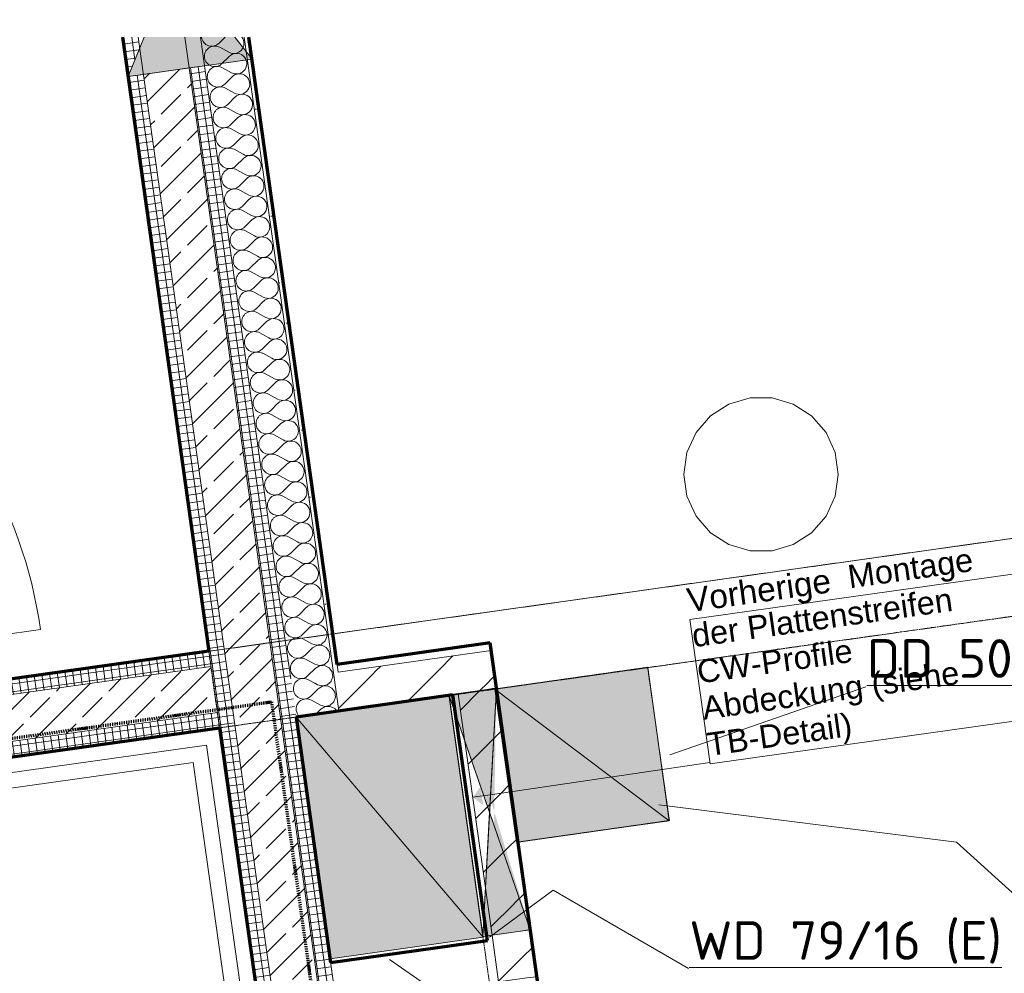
# Model space of a CAD drawing. Header units: millimetres. Extents: x 1523 to 73943, y -91729 to 10268.
# Tile 36 of 39: x 53635 to 56822, y -50256 to -47170. Entities that reach past the tile are written whole.
import ezdxf

# ---------------------------------------------------------------- set-up
doc = ezdxf.new("R2010")
doc.units = ezdxf.units.MM
for name, pattern in [('_Projekt 07 -  _  -  _  -  _  -', [7.5, 3.5, -2, 0, -2]), ('CAx_nichtHalbton', [20001.0584, 10000, -0.5292, 10000, -0.5292]), ('IMPORT-STRICHPUNKT _7_', [20, 10, -5, 0, -5]), ('IMPORT-VERDECKT _8_', [7.5, 5, -2.5]), ('Verdeckt 2x', [3.572, 2.3813, -1.1907])]:
    doc.linetypes.add(name, pattern=pattern)
for name, color, linetype, lineweight, true_color in [('00 A--Anmerkungen Ablauf', 7, 'Continuous', 13, 0x656565), ('10 A--Wand innen _ Ausbau', 7, 'Continuous', 13, 0x656565), ('10 A--Wand innen _tragend_', 7, 'Continuous', 13, 0x656565), ('30 A--Träger _ Dachkonstruktion', 7, 'IMPORT-VERDECKT _8_', 13, 0x656565), ('40 A--Treppe', 7, 'Continuous', 13, 0x656565), ('90 A--Achsraster _1_50_', 7, 'IMPORT-STRICHPUNKT _7_', 13, 0x656565), ('97 A--Etiketten _ Deckensprung', 7, 'Continuous', 13, 0x656565), ('AD', 1, 'Continuous', 13, 0xff0000), ('Neubau_10 A--Wand innen _ Ausbau', 7, 'Continuous', 13, 0x656565), ('Neubau_10 A--Wand innen _tragend_', 7, 'Continuous', 13, 0x656565), ('Neubau_20 A--Gründungsbelag', 7, 'Continuous', 13, 0x656565), ('Neubau_40 A--Umwehrung', 7, 'Continuous', 13, 0x656565), ('Xref_706_5_--_ÜP_-1_000_16_Übersichtsplan UG_IFC 2025_01_13_dwg', 7, 'Continuous', 13, 0x767676), ('XX', 7, 'Continuous', 18, 0x804040)]:
    doc.layers.add(name, color=color, linetype=linetype, lineweight=lineweight, true_color=true_color)
for name, color, linetype, lineweight in [('AD_Detail', 7, 'Continuous', 13), ('GB_HLS-OBJ', 7, 'Continuous', 18), ('M-EQPM-___-IDEN', 7, 'Continuous', 9), ('Text', 7, 'Continuous', 9)]:
    doc.layers.add(name, color=color, linetype=linetype, lineweight=lineweight)
doc.styles.add('Arial', font='arial.ttf', dxfattribs={"height": 75})
doc.styles.add('Arial_B', font='txt', dxfattribs={"height": 77.380952})
doc.styles.add('ISOCPEUR', font='isocpeur.ttf', dxfattribs={"height": 125})
pattern_1 = [(274.336, (0, 0), (24.928446, 1.890132), []), (4.336, (0, 0), (-1.890132, 24.928446), [])]
pattern_2 = [(131.336, (0, 0), (90.10192, 79.25683), []), (131.336, (-45.05, -39.63), (90.10192, 79.25683), [90, -30])]
pattern_3 = [(184.336, (0, 0), (-1.890132, 24.928446), []), (274.336, (0, 0), (24.928446, 1.890132), [])]

# ---------------------------------------------------------------- blocks, each defined once
blk = doc.blocks.new('SuD_WD_RB Allgemein - SuD_WD_RB Allgemein-38472467-SuD_-1UG gesamt Plot  - Blatt 9')
at = {"layer": 'AD', "lineweight": 18}
blk.add_hatch(color=256, dxfattribs=at).paths.add_polyline_path([(-405, -350), (0, -350), (-45.3, -271.7), (-336, -230.8)])
at = {"layer": 'AD', "color": 7}
for p, q in [((-405, -350), (-405, -221.1)), ((-405, -350), (-336, -230.8)), ((-45.3, -271.7), (0, -350)), ((0, -278), (0, -350)), ((0, -350), (-405, -350))]:
    blk.add_line(p, q, dxfattribs=at)
at = {"layer": 'AD_Detail'}
for p, q in [((-336, -230.8), (-405, -350)), ((0, -350), (-45.3, -271.7)), ((-405, -350), (0, -350))]:
    blk.add_line(p, q, dxfattribs=at)
blk = doc.blocks.new('SuD_WD_TB Allgemein - SuD_WD_TB Allgemein-40281150-SuD_-1UG gesamt Plot  - Blatt 9')
at = {"layer": 'AD', "lineweight": 18, "true_color": 0x008040}
blk.add_hatch(color=116, dxfattribs=at).paths.add_polyline_path([(-155, -395), (0, -395), (-77.5, 0), (-153.7, -388.4)])
at = {"layer": 'AD_Detail', "lineweight": 18, "true_color": 0x008040}
blk.add_hatch(color=116, dxfattribs=at).paths.add_polyline_path([(-77.5, 0), (-4.9, 370.2), (-4.9, 392.4), (-0.5, 392.4), (0, 395), (-155, 395), (-90.1, 64.2)])
at = {"layer": 'AD', "color": 7}
for p, q in [((-155, -395), (0, 395)), ((-155, 395), (0, -395)), ((-155, -395), (-155, 395)), ((-155, 395), (0, 395)), ((0, 395), (0, -395)), ((0, -395), (-155, -395))]:
    blk.add_line(p, q, dxfattribs=at)
at = {"layer": 'AD_Detail'}
for p, q in [((0, 395), (-155, 395)), ((-155, 395), (-77.5, 0)), ((-77.5, 0), (0, 395)), ((-77.5, 0), (-155, -395)), ((0, -395), (-77.5, 0)), ((-155, -395), (0, -395))]:
    blk.add_line(p, q, dxfattribs=at)
blk = doc.blocks.new('SuD_DD_RB Allgemein - SuD_DD_RB Allgemein-40248358-SuD_-1UG gesamt Plot  - Blatt 9')
at = {"layer": 'AD', "lineweight": 18}
blk.add_hatch(color=256, dxfattribs=at).paths.add_polyline_path([(395, -250), (395, 250), (-395, 250), (-395, -250), (4.5, -250)])
at = {"layer": 'AD', "color": 7}
for p, q in [((-395, -250), (395, 250)), ((-395, -250), (-395, 250)), ((-395, 250), (395, 250)), ((395, 250), (395, -250)), ((395, -250), (-395, -250))]:
    blk.add_line(p, q, dxfattribs=at)
at = {"layer": 'AD_Detail'}
for p, q in [((395, 250), (-395, 250)), ((-395, 250), (-395, -250)), ((395, -250), (395, 250)), ((-395, -250), (395, -250))]:
    blk.add_line(p, q, dxfattribs=at)
blk = doc.blocks.new('SuD_DD_RB Allgemein - SuD_DD_RB Allgemein-40281395-SuD_-1UG gesamt Plot  - Blatt 9')
at = {"layer": 'AD', "lineweight": 18}
blk.add_hatch(color=256, dxfattribs=at).paths.add_polyline_path([(250.2, -249.7), (250.2, 249.7), (-250.2, 249.7), (-250.2, -249.7), (240.7, -249.7)])
at = {"layer": 'AD', "color": 7}
for p, q in [((-250.2, -249.7), (250.2, 249.7)), ((-250.2, -249.7), (-250.2, 249.7)), ((-250.2, 249.7), (250.2, 249.7)), ((250.2, 249.7), (250.2, -249.7)), ((250.2, -249.7), (-250.2, -249.7))]:
    blk.add_line(p, q, dxfattribs=at)
at = {"layer": 'AD_Detail'}
for p, q in [((250.2, 249.7), (-250.2, 249.7)), ((-250.2, 249.7), (-250.2, -249.7)), ((250.2, -249.7), (250.2, 249.7)), ((-250.2, -249.7), (250.2, -249.7))]:
    blk.add_line(p, q, dxfattribs=at)
blk = doc.blocks.new('Xref_706_5_--_ÜP_-1_000_11_Übersichtsplan UG_IFC 2024_09_30_dwg_Tür Ol 1-Fl 27_8-41959730-SuD_-1UG gesamt Plot  - Blatt 9')
at = {"layer": 'Neubau_10 A--Wand innen _ Ausbau', "color": 9, "true_color": 0xcbcbcb}
blk.add_line((735, 10), (735, 1480), dxfattribs=at)
at = {"layer": 'Neubau_10 A--Wand innen _ Ausbau', "color": 9, "true_color": 0xcbcbcb, "flags": 128}
for points in [[(-755, -160), (-735, -160), (-735, 10), (-755, 10)], [(-755, -150), (-755, -137.5), (-755, -125), (-755, -25), (-755, -12.5), (-755, 0), (-755, -12.5), (-755, -25), (-755, -125), (-755, -137.5)], [(755, -160), (735, -160), (735, 10), (755, 10)], [(755, -150), (755, -137.5), (755, -125), (755, -25), (755, -12.5), (755, 0), (755, -12.5), (755, -25), (755, -125), (755, -137.5)]]:
    blk.add_lwpolyline(points, close=True, dxfattribs=at)
at = {"layer": 'Neubau_10 A--Wand innen _ Ausbau', "color": 9, "true_color": 0xcbcbcb}
blk.add_arc((735, 10), 1470, 90, 180, dxfattribs=at)
blk = doc.blocks.new('Xref_706_5_--_ÜP_-1_000_11_Übersichtsplan UG_IFC 2024_09_30_dwg__X173-41959743-SuD_-1UG gesamt Plot  - Blatt 9')
at = {"layer": 'Neubau_10 A--Wand innen _ Ausbau', "color": 9, "true_color": 0xcbcbcb}
blk.add_line((49536.7, -982), (49512.3, -951.4), dxfattribs=at)
blk = doc.blocks.new('Xref_706_5_--_ÜP_-1_000_11_Übersichtsplan UG_IFC 2024_09_30_dwg__X175-41959745-SuD_-1UG gesamt Plot  - Blatt 9')
at = {"layer": 'Neubau_10 A--Wand innen _ Ausbau', "color": 9, "true_color": 0xcbcbcb}
for p, q in [((49426.8, -1070.9), (49413.8, -1054.7)), ((49433.6, -1305.8), (49420.6, -1289.6))]:
    blk.add_line(p, q, dxfattribs=at)
blk = doc.blocks.new('Xref_706_5_--_ÜP_-1_000_11_Übersichtsplan UG_IFC 2024_09_30_dwg__X177-41959747-SuD_-1UG gesamt Plot  - Blatt 9')
at = {"layer": 'Neubau_10 A--Wand innen _ Ausbau', "color": 9, "true_color": 0xcbcbcb}
for p, q in [((49439.8, -1087.1), (49426.8, -1070.9)), ((49446.6, -1322), (49433.6, -1305.8))]:
    blk.add_line(p, q, dxfattribs=at)
blk = doc.blocks.new('Xref_706_5_--_ÜP_-1_000_11_Übersichtsplan UG_IFC 2024_09_30_dwg__X179-41959749-SuD_-1UG gesamt Plot  - Blatt 9')
at = {"layer": 'Neubau_10 A--Wand innen _ Ausbau', "color": 9, "true_color": 0xcbcbcb}
for p, q in [((49543.6, -1216.9), (49439.8, -1087.1)), ((49541.6, -1440.8), (49446.6, -1322))]:
    blk.add_line(p, q, dxfattribs=at)
blk = doc.blocks.new('Xref_706_5_--_ÜP_-1_000_11_Übersichtsplan UG_IFC 2024_09_30_dwg__X180-41959750-SuD_-1UG gesamt Plot  - Blatt 9')
at = {"layer": 'Neubau_10 A--Wand innen _ Ausbau', "color": 9, "true_color": 0xcbcbcb}
for p, q in [((49679.5, -934.1), (49669.7, -921.8)), ((49856.5, -928.9), (49846.8, -916.7)), ((50033.5, -923.8), (50023.8, -911.5)), ((50210.5, -918.6), (50200.8, -906.4)), ((50388.1, -913.4), (50378.3, -901.2)), ((49502.5, -939.2), (49492.7, -927))]:
    blk.add_line(p, q, dxfattribs=at)
blk = doc.blocks.new('Xref_706_5_--_ÜP_-1_000_11_Übersichtsplan UG_IFC 2024_09_30_dwg__X181-41959751-SuD_-1UG gesamt Plot  - Blatt 9')
at = {"layer": 'Neubau_10 A--Wand innen _ Ausbau', "color": 9, "true_color": 0xcbcbcb}
for p, q in [((50043.3, -936), (50033.5, -923.8)), ((50220.3, -930.8), (50210.5, -918.6)), ((50397.9, -925.7), (50388.1, -913.4)), ((49512.3, -951.4), (49502.5, -939.2)), ((49689.3, -946.3), (49679.5, -934.1)), ((49866.3, -941.1), (49856.5, -928.9))]:
    blk.add_line(p, q, dxfattribs=at)
blk = doc.blocks.new('Xref_706_5_--_ÜP_-1_000_11_Übersichtsplan UG_IFC 2024_09_30_dwg__X182-41959752-SuD_-1UG gesamt Plot  - Blatt 9')
at = {"layer": 'Neubau_10 A--Wand innen _ Ausbau', "color": 9, "true_color": 0xcbcbcb}
for p, q in [((49767.5, -1044), (49689.3, -946.3)), ((49944.5, -1038.9), (49866.3, -941.1)), ((50121.5, -1033.7), (50043.3, -936)), ((50232.3, -945.7), (50220.3, -930.8)), ((50299.1, -1028.6), (50232.9, -945.8)), ((50476.1, -1023.4), (50397.9, -925.7)), ((49590.5, -1049.2), (49536.7, -982))]:
    blk.add_line(p, q, dxfattribs=at)
blk = doc.blocks.new('Xref_706_5_--_ÜP_-1_000_11_Übersichtsplan UG_IFC 2024_09_30_dwg__X429-41960002-SuD_-1UG gesamt Plot  - Blatt 9')
at = {"layer": '10 A--Wand innen _tragend_', "color": 9, "true_color": 0xcbcbcb}
blk.add_line((49437.8, -1448.2), (49425.3, -1448.5), dxfattribs=at)
at = {"layer": '10 A--Wand innen _tragend_', "color": 9, "true_color": 0xcbcbcb, "flags": 128}
for points in [[(49440, -1525.3), (49438.7, -1527.2), (49434.5, -1535.3), (49432.7, -1544.3), (49433.4, -1553.5), (49436.6, -1562.1), (49441.3, -1568.5)], [(49428.6, -1563.8), (49429.6, -1562.3), (49432.3, -1553.6), (49432.4, -1544.4), (49430.1, -1535.5), (49427.7, -1531.4)]]:
    blk.add_lwpolyline(points, dxfattribs=at)
blk = doc.blocks.new('Xref_706_5_--_ÜP_-1_000_11_Übersichtsplan UG_IFC 2024_09_30_dwg__X430-41960003-SuD_-1UG gesamt Plot  - Blatt 9')
at = {"layer": '10 A--Wand innen _tragend_', "color": 9, "true_color": 0xcbcbcb}
blk.add_line((49452, -1508.3), (49440, -1525.3), dxfattribs=at)
at = {"layer": '10 A--Wand innen _tragend_', "color": 9, "true_color": 0xcbcbcb, "flags": 128}
for points in [[(49450.5, -1454.4), (49437.9, -1448.2), (49437.8, -1448.2)], [(49441.3, -1568.5), (49442, -1569.6), (49449.3, -1575.2), (49454, -1577.2)]]:
    blk.add_lwpolyline(points, dxfattribs=at)
blk = doc.blocks.new('Xref_706_5_--_ÜP_-1_000_11_Übersichtsplan UG_IFC 2024_09_30_dwg__X431-41960004-SuD_-1UG gesamt Plot  - Blatt 9')
at = {"layer": '10 A--Wand innen _tragend_', "color": 9, "true_color": 0xcbcbcb, "flags": 128}
for points in [[(49450.5, -1454.4), (49452.4, -1455.4), (49461.8, -1468.7), (49463.8, -1484.8), (49458, -1499.9), (49452, -1508.3)], [(49454, -1577.2), (49457.8, -1578.7), (49466.9, -1579.7), (49476, -1578.2), (49484.3, -1574.2), (49491.2, -1568.1), (49496.2, -1560.4), (49498.9, -1551.6), (49499.1, -1542.4), (49496.7, -1533.5), (49492.1, -1525.6), (49471.3, -1499.5), (49464.6, -1484.8), (49465.6, -1468.5), (49474.2, -1454.8), (49488.3, -1446.7), (49504.5, -1446.2), (49519.1, -1453.5), (49528.4, -1466.7), (49530.4, -1482.8), (49524.6, -1498), (49505.4, -1525.2), (49501.2, -1533.4), (49499.3, -1542.4), (49500.1, -1551.6), (49503.2, -1560.2), (49508.7, -1567.6), (49515.9, -1573.3), (49524.4, -1576.7), (49533.6, -1577.8), (49542.7, -1576.2), (49551, -1572.3), (49553.9, -1569.7)], [(49550.3, -1447.4), (49540.9, -1452.8), (49532.3, -1466.6), (49531.2, -1482.8), (49537.9, -1497.6), (49552.3, -1515.6)]]:
    blk.add_lwpolyline(points, dxfattribs=at)
blk = doc.blocks.new('Xref_706_5_--_ÜP_-1_000_11_Übersichtsplan UG_IFC 2024_09_30_dwg__X432-41960005-SuD_-1UG gesamt Plot  - Blatt 9')
at = {"layer": '10 A--Wand innen _tragend_', "color": 9, "true_color": 0xcbcbcb, "flags": 128}
for points in [[(49300.3, -1452.2), (49304.6, -1452), (49319.1, -1459.3), (49328.5, -1472.5), (49330.5, -1488.7), (49324.7, -1503.8), (49305.5, -1531), (49302.8, -1536.3)], [(49303.7, -1566.5), (49308.8, -1573.4), (49316, -1579.1), (49324.5, -1582.6), (49333.7, -1583.6), (49342.7, -1582), (49351, -1578.1), (49358, -1572), (49362.9, -1564.3), (49365.6, -1555.5), (49365.8, -1546.3), (49363.5, -1537.4), (49358.8, -1529.5), (49338, -1503.4), (49331.3, -1488.6), (49332.4, -1472.4), (49340.9, -1458.7), (49355, -1450.6), (49371.3, -1450.1), (49385.8, -1457.3), (49395.2, -1470.6), (49397.2, -1486.7), (49391.3, -1501.9), (49372.1, -1529.1), (49367.9, -1537.3), (49366.1, -1546.3), (49366.8, -1555.5), (49370, -1564.1), (49375.4, -1571.5), (49382.6, -1577.2), (49391.2, -1580.6), (49400.3, -1581.6), (49409.4, -1580.1), (49417.7, -1576.1), (49424.6, -1570.1), (49428.6, -1563.8)], [(49425.3, -1448.5), (49421.7, -1448.6), (49407.6, -1456.7), (49399, -1470.5), (49397.9, -1486.7), (49404.6, -1501.5), (49425.4, -1527.5), (49427.7, -1531.4)]]:
    blk.add_lwpolyline(points, dxfattribs=at)
blk = doc.blocks.new('Xref_706_5_--_ÜP_-1_000_11_Übersichtsplan UG_IFC 2024_09_30_dwg__X3087-41960519-SuD_-1UG gesamt Plot  - Blatt 9')
at = {"layer": 'Neubau_10 A--Wand innen _tragend_', "color": 9, "true_color": 0xcbcbcb}
for p, q in [((48458.4, -1529), (48439.2, -1556.3)), ((48471.7, -1528.6), (48492.5, -1554.7)), ((48525, -1527.1), (48505.8, -1554.3)), ((48538.3, -1526.7), (48559.1, -1552.8)), ((48591.7, -1525.1), (48572.4, -1552.4)), ((48605, -1524.8), (48625.8, -1550.8)), ((48658.3, -1523.2), (48639.1, -1550.4)), ((48671.6, -1522.8), (48692.4, -1548.9)), ((48724.9, -1521.3), (48705.7, -1548.5)), ((48738.3, -1520.9), (48759, -1547)), ((48791.6, -1519.3), (48772.4, -1546.6)), ((48804.9, -1518.9), (48825.7, -1545)), ((48858.2, -1517.4), (48839, -1544.6)), ((48871.5, -1517), (48892.3, -1543.1)), ((48924.8, -1515.4), (48905.6, -1542.7)), ((48938.2, -1515.1), (48958.9, -1541.1)), ((48991.5, -1513.5), (48972.3, -1540.7)), ((49004.8, -1513.1), (49025.6, -1539.2)), ((49058.1, -1511.6), (49038.9, -1538.8)), ((49071.5, -1511.2), (49092.2, -1537.2)), ((49124.8, -1509.6), (49105.5, -1536.9)), ((49138.1, -1509.2), (49158.9, -1535.3)), ((49191.4, -1507.7), (49172.2, -1534.9)), ((49204.7, -1507.3), (49225.5, -1533.4)), ((49258, -1505.7), (49238.8, -1533)), ((49271.4, -1505.4), (49292.1, -1531.4)), ((47392.2, -1560.1), (47373, -1587.3)), ((47405.5, -1559.7), (47426.3, -1585.8)), ((47458.8, -1558.1), (47439.6, -1585.4)), ((47472.1, -1557.8), (47492.9, -1583.8)), ((47525.4, -1556.2), (47506.2, -1583.4)), ((47538.8, -1555.8), (47559.5, -1581.9)), ((47592.1, -1554.3), (47572.9, -1581.5)), ((47605.4, -1553.9), (47626.2, -1579.9)), ((47658.7, -1552.3), (47639.5, -1579.6)), ((47672, -1551.9), (47692.8, -1578)), ((47725.4, -1550.4), (47706.1, -1577.6)), ((47738.7, -1550), (47759.5, -1576.1)), ((47792, -1548.4), (47772.8, -1575.7)), ((47805.3, -1548), (47826.1, -1574.1)), ((47858.6, -1546.5), (47839.4, -1573.7)), ((47872, -1546.1), (47892.7, -1572.2)), ((47925.3, -1544.6), (47906.1, -1571.8)), ((47938.6, -1544.2), (47959.4, -1570.2)), ((47991.9, -1542.6), (47972.7, -1569.9)), ((48005.2, -1542.2), (48026, -1568.3)), ((48058.6, -1540.7), (48039.3, -1567.9)), ((48071.9, -1540.3), (48092.6, -1566.4)), ((48125.2, -1538.7), (48106, -1566)), ((48138.5, -1538.3), (48159.3, -1564.4)), ((48191.8, -1536.8), (48172.6, -1564)), ((48205.2, -1536.4), (48225.9, -1562.5)), ((48258.5, -1534.9), (48239.3, -1562.1)), ((48271.8, -1534.5), (48292.6, -1560.5)), ((48325.1, -1532.9), (48305.9, -1560.1)), ((48338.4, -1532.5), (48359.2, -1558.6)), ((48391.7, -1531), (48372.5, -1558.2)), ((48405.1, -1530.6), (48425.8, -1556.7)), ((47342.1, -1565.7), (47359.6, -1587.7))]:
    blk.add_line(p, q, dxfattribs=at)
for centre, start, end in [((48831, -1498.2), 324.7982, 218.538), ((48897.6, -1496.2), 324.7982, 218.538), ((48964.3, -1494.3), 324.7982, 218.538), ((49030.9, -1492.3), 324.7982, 218.538), ((49097.5, -1490.4), 324.7982, 218.538), ((49164.2, -1488.5), 324.7982, 218.538), ((49230.8, -1486.5), 324.7982, 218.538), ((49297.4, -1484.6), 85.0735, 218.538), ((47698.1, -1531.2), 324.7982, 218.538), ((47764.8, -1529.2), 324.7982, 218.538), ((47831.4, -1527.3), 324.7982, 218.538), ((47898, -1525.3), 324.7982, 218.538), ((47964.7, -1523.4), 324.7982, 218.538), ((48031.3, -1521.5), 324.7982, 218.538), ((48098, -1519.5), 324.7982, 218.538), ((48164.6, -1517.6), 324.7982, 218.538), ((48231.2, -1515.6), 324.7982, 218.538), ((48297.9, -1513.7), 324.7982, 218.538), ((48364.5, -1511.8), 324.7982, 218.538), ((48431.1, -1509.8), 324.7982, 218.538), ((48497.8, -1507.9), 324.7982, 218.538), ((48564.4, -1505.9), 324.7982, 218.538), ((48631.1, -1504), 324.7982, 218.538), ((48697.7, -1502.1), 324.7982, 218.538), ((48764.3, -1500.1), 324.7982, 218.538), ((47364.9, -1540.9), 324.7982, 120.3627), ((47431.6, -1538.9), 324.7982, 218.538), ((47498.2, -1537), 324.7982, 218.538), ((47564.8, -1535), 324.7982, 218.538), ((47631.5, -1533.1), 324.7982, 218.538), ((48266.5, -1581.3), 271.6681, 38.538), ((48333.1, -1579.4), 144.7982, 271.6681), ((48333.1, -1579.4), 271.6681, 38.538), ((48399.8, -1577.4), 144.7982, 271.6681), ((48399.8, -1577.4), 271.6681, 38.538), ((48466.4, -1575.5), 144.7982, 271.6681), ((48466.4, -1575.5), 271.6681, 38.538), ((48533, -1573.5), 144.7982, 271.6681), ((48533, -1573.5), 271.6681, 38.538), ((48599.7, -1571.6), 144.7982, 271.6681), ((48599.7, -1571.6), 271.6681, 38.538), ((48666.3, -1569.7), 144.7982, 271.6681), ((48666.3, -1569.7), 271.6681, 38.538), ((48733, -1567.7), 144.7982, 271.6681), ((48733, -1567.7), 271.6681, 38.538), ((48799.6, -1565.8), 144.7982, 271.6681), ((48799.6, -1565.8), 271.6681, 38.538), ((48866.2, -1563.8), 144.7982, 271.6681), ((48866.2, -1563.8), 271.6681, 38.538), ((48932.9, -1561.9), 144.7982, 271.6681), ((48932.9, -1561.9), 271.6681, 38.538), ((48999.5, -1560), 144.7982, 271.6681), ((48999.5, -1560), 271.6681, 38.538), ((49066.1, -1558), 144.7982, 271.6681), ((49066.1, -1558), 271.6681, 38.538), ((49132.8, -1556.1), 144.7982, 271.6681), ((49132.8, -1556.1), 271.6681, 38.538), ((49199.4, -1554.1), 144.7982, 271.6681), ((49199.4, -1554.1), 271.6681, 38.538), ((49266.1, -1552.2), 144.7982, 271.6681), ((49266.1, -1552.2), 271.6681, 38.538), ((49332.7, -1550.3), 153.939, 209.3973), ((47333.6, -1608.5), 271.6681, 38.538), ((47400.2, -1606.5), 144.7982, 271.6681), ((47400.2, -1606.5), 271.6681, 38.538), ((47466.8, -1604.6), 144.7982, 271.6681), ((47466.8, -1604.6), 271.6681, 38.538), ((47533.5, -1602.7), 144.7982, 271.6681), ((47533.5, -1602.7), 271.6681, 38.538), ((47600.1, -1600.7), 144.7982, 271.6681), ((47600.1, -1600.7), 271.6681, 38.538), ((47666.7, -1598.8), 144.7982, 271.6681), ((47666.7, -1598.8), 271.6681, 38.538), ((47733.4, -1596.8), 144.7982, 271.6681), ((47733.4, -1596.8), 271.6681, 38.538), ((47800, -1594.9), 144.7982, 271.6681), ((47800, -1594.9), 271.6681, 38.538), ((47866.7, -1592.9), 144.7982, 271.6681), ((47866.7, -1592.9), 271.6681, 38.538), ((47933.3, -1591), 144.7982, 271.6681), ((47933.3, -1591), 271.6681, 38.538), ((47999.9, -1589.1), 144.7982, 271.6681), ((47999.9, -1589.1), 271.6681, 38.538), ((48066.6, -1587.1), 144.7982, 271.6681), ((48066.6, -1587.1), 271.6681, 38.538), ((48133.2, -1585.2), 144.7982, 271.6681), ((48133.2, -1585.2), 271.6681, 38.538), ((48199.8, -1583.2), 144.7982, 271.6681), ((48199.8, -1583.2), 271.6681, 38.538), ((48266.5, -1581.3), 144.7982, 271.6681), ((47333.6, -1608.5), 270.2356, 271.6681)]:
    blk.add_arc(centre, 33.3, start, end, dxfattribs=at)
blk = doc.blocks.new('Xref_706_5_--_ÜP_-1_000_11_Übersichtsplan UG_IFC 2024_09_30_dwg_Standard-Rastermarker_10-41960563-SuD_-1UG gesamt Plot  - Blatt 9')
at = {"layer": '90 A--Achsraster _1_50_', "color": 9, "true_color": 0xcbcbcb, "flags": 128}
blk.add_lwpolyline([(0, 0), (7172, 0), (14828, 0), (22000, 0)], dxfattribs=at)
blk = doc.blocks.new('Xref_706_5_--_ÜP_-1_000_11_Übersichtsplan UG_IFC 2024_09_30_dwg_Standard-Rastermarker_22-41960576-SuD_-1UG gesamt Plot  - Blatt 9')
at = {"layer": '90 A--Achsraster _1_50_', "color": 9, "true_color": 0xcbcbcb}
blk.add_line((0, 0), (40514.6, 0), dxfattribs=at)
blk = doc.blocks.new('Xref_706_5_--_ÜP_-1_000_11_Übersichtsplan UG_IFC 2024_09_30_dwg_ARROWHEAD_10-41960329-SuD_-1UG gesamt Plot  - Blatt 9')
at = {"layer": '00 A--Anmerkungen Ablauf', "true_color": 0xededed}
blk.add_hatch(color=7, dxfattribs=at).paths.add_polyline_path([(0, 0), (-525, 525), (-525, -525)])
at = {"layer": '00 A--Anmerkungen Ablauf', "color": 9, "true_color": 0xcbcbcb}
blk.add_line((0, 0), (-1000, 0), dxfattribs=at)
blk = doc.blocks.new('Xref_706_5_--_ÜP_-1_000_16_Übersichtsplan UG_IFC 2025_01_13_dwg-35469238-SuD_-1UG gesamt Plot  - Blatt 9')
at = {"layer": '10 A--Wand innen _tragend_', "true_color": 0xcbcbcb}
h = blk.add_hatch(dxfattribs=at)
h.set_pattern_fill('FP_8', color=9, style=0, pattern_type=2)
h.set_pattern_definition(pattern_3)
h.paths.add_polyline_path([(49378.4, 663), (49324.7, 709.1), (49328.5, 659.3), (49349.5, 660.9)])
h = blk.add_hatch(dxfattribs=at)
h.set_pattern_fill('FP_9', color=9, style=0, pattern_type=2)
h.set_pattern_definition(pattern_2)
h.paths.add_polyline_path([(49389.7, 513.5), (49378.4, 663), (49328.5, 659.3), (49339.9, 509.7), (49368.7, 511.9)])
h = blk.add_hatch(dxfattribs=at)
h.set_pattern_fill('FP_8', color=9, style=0, pattern_type=2)
h.set_pattern_definition(pattern_3)
h.paths.add_polyline_path([(49393.5, 463.6), (49389.7, 513.5), (49339.9, 509.7), (49343.6, 459.8), (49386.5, 463.1)])
at = {"layer": 'Neubau_10 A--Wand innen _ Ausbau', "true_color": 0xededed}
blk.add_hatch(color=7, dxfattribs=at).paths.add_polyline_path([(50309.6, 1440.7), (49920.5, 1348.5), (49963.2, 1345), (50020.5, 1360.8)])
h = blk.add_hatch(color=7, dxfattribs=at)
h.paths.add_polyline_path([(49920.5, 1348.5), (49552.9, 1378.4), (49547, 1378), (49878.8, 1338.6), (49897.5, 1343)])
h.paths.add_polyline_path([(49524.5, 1380.6), (49524.5, 1380.7), (49521.9, 1380.9)])
at = {"layer": 'Neubau_10 A--Wand innen _tragend_', "true_color": 0xcbcbcb}
h = blk.add_hatch(dxfattribs=at)
h.set_pattern_fill('FP_8', color=9, style=0, pattern_type=2)
h.set_pattern_definition(pattern_3)
h.paths.add_polyline_path([(49449.4, 718.6), (49324.7, 709.1), (49378.4, 663), (49453.2, 668.7), (49450.7, 701.1)])
h.paths.add_polyline_path([(52814.7, 973.8), (49449.4, 718.6), (49453.2, 668.7), (52768.6, 920.1), (52798.8, 955.2)])
h = blk.add_hatch(dxfattribs=at)
h.set_pattern_fill('FP_9', color=9, style=0, pattern_type=2)
h.set_pattern_definition(pattern_2)
h.paths.add_polyline_path([(52768.6, 920.1), (49378.4, 663), (49539.3, 524.8), (52630.4, 759.2), (52647.4, 779)])
h = blk.add_hatch(dxfattribs=at)
h.set_pattern_fill('FP_14', color=9, style=0, pattern_type=2)
h.set_pattern_definition([(86.336, (0, 0), (-86.42598, 5.53439), [0, -50]), (86.336, (-41.615, 27.72), (-86.42598, 5.53439), [0, -50])])
h.paths.add_polyline_path([(49206.6, 855.6), (47440.4, 721.1), (47441.5, 706.7), (49314.2, 848.7)])
h.paths.add_polyline_path([(49314.2, 848.7), (49313, 863.7), (49206.6, 855.6), (49314.2, 848.7)])
h.paths.add_polyline_path([(47440.3, 721.7), (47368.6, 716), (47367.6, 701.1), (47415.6, 704.8), (47439.4, 721.1)])
h = blk.add_hatch(dxfattribs=at)
h.set_pattern_fill('FP_8', color=9, style=0, pattern_type=2)
h.set_pattern_definition(pattern_3)
h.paths.add_polyline_path([(52630.4, 759.2), (49539.3, 524.8), (49592.9, 478.7), (52584.3, 705.6), (52607, 732)])
h = blk.add_hatch(dxfattribs=at)
h.set_pattern_fill('FP_8', color=9, style=0, pattern_type=2)
h.set_pattern_definition(pattern_3)
h.paths.add_polyline_path([(49328.5, 659.3), (49324.7, 709.1), (47452.1, 567.1), (47455.8, 517.3), (49321.5, 658.7)])
h = blk.add_hatch(dxfattribs=at)
h.set_pattern_fill('FP_9', color=9, style=0, pattern_type=2)
h.set_pattern_definition(pattern_2)
h.paths.add_polyline_path([(49339.9, 509.7), (49339.9, 509.7), (49328.5, 659.3), (47455.8, 517.3), (47467.2, 367.7), (49318.8, 508.1)])
h.paths.add_polyline_path([(47381, 361.2), (47346.9, 377.6), (47345.7, 358.5)])
h = blk.add_hatch(dxfattribs=at)
h.set_pattern_fill('FP_9', color=9, style=0, pattern_type=2)
h.set_pattern_definition(pattern_2)
h.paths.add_polyline_path([(49539.3, 524.8), (49378.4, 663), (49389.7, 513.5), (49464.5, 519.1)])
h = blk.add_hatch(dxfattribs=at)
h.set_pattern_fill('FP_8', color=9, style=0, pattern_type=2)
h.set_pattern_definition(pattern_3)
h.paths.add_polyline_path([(49543.1, 475), (49539.3, 524.8), (49389.7, 513.5), (49393.5, 463.6), (49536.1, 474.4)])
h = blk.add_hatch(dxfattribs=at)
h.set_pattern_fill('FP_8', color=9, style=0, pattern_type=2)
h.set_pattern_definition(pattern_3)
h.paths.add_polyline_path([(49592.9, 478.7), (49539.3, 524.8), (49543.1, 475)])
h = blk.add_hatch(dxfattribs=at)
h.set_pattern_fill('FP_8', color=9, style=0, pattern_type=2)
h.set_pattern_definition(pattern_3)
h.paths.add_polyline_path([(49343.6, 459.8), (49339.9, 509.7), (47467.2, 367.7), (47471, 317.8), (49302.8, 456.7)])
h.paths.add_polyline_path([(47471, 317.8), (47470.6, 318), (47381, 361.2), (47345.7, 358.5), (47343.6, 325.7), (47342.5, 308.1)])
h = blk.add_hatch(dxfattribs=at)
h.set_pattern_fill('FP_13', color=9, style=0, pattern_type=2)
h.set_pattern_definition(pattern_1)
h.paths.add_polyline_path([(49744.9, -1525.5), (49592.9, 478.7), (49543.1, 475), (49695, -1529.3)])
h = blk.add_hatch(dxfattribs=at)
h.set_pattern_fill('FP_13', color=9, style=0, pattern_type=2)
h.set_pattern_definition(pattern_1)
h.paths.add_polyline_path([(49545.5, -1540.6), (49393.5, 463.6), (49343.6, 459.8), (49495.6, -1544.4)])
h = blk.add_hatch(dxfattribs=at)
h.set_pattern_fill('FP_9', color=9, style=0, pattern_type=2)
h.set_pattern_definition(pattern_2)
h.paths.add_polyline_path([(49695, -1529.3), (49543.1, 475), (49393.5, 463.6), (49545.5, -1540.6)])
at = {"color": 7, "lineweight": 13, "true_color": 0xefefef, "flags": 128}
blk.add_lwpolyline([(48902.5, 2529.7), (48831.6, 2524.1), (48765.1, 2498.7), (48708.5, 2455.7), (48666.2, 2398.4), (48641.9, 2331.5), (48637.3, 2260.5), (48653, 2191.1), (48687.5, 2128.9), (48738.2, 2078.9), (48800.9, 2045.3), (48870.6, 2030.7), (48941.5, 2036.3), (49008, 2061.7), (49064.6, 2104.7), (49106.9, 2162), (49131.2, 2228.9), (49135.8, 2299.9), (49120.1, 2369.3), (49085.6, 2431.5), (49034.9, 2481.4), (48972.2, 2515.1)], close=True, dxfattribs=at)
at = {"layer": '00 A--Anmerkungen Ablauf', "color": 9, "true_color": 0xcbcbcb}
blk.add_line((49865.1, 1338.8), (49806.9, 2055.4), dxfattribs=at)
at = {"layer": '00 A--Anmerkungen Ablauf', "color": 9, "true_color": 0xcbcbcb, "flags": 128}
blk.add_lwpolyline([(49340.9, 2020), (49261.2, 3071.5), (49731.3, 3107.2), (49811, 2055.7)], close=True, dxfattribs=at)
at = {"layer": '10 A--Wand innen _ Ausbau', "color": 9, "true_color": 0xcbcbcb}
blk.add_line((49563.4, 867.6), (49438.8, 858.2), dxfattribs=at)
at = {"layer": '10 A--Wand innen _tragend_', "color": 9, "true_color": 0xcbcbcb}
for p, q in [((49437.7, 873.1), (49313, 863.7)), ((49328.5, 659.3), (49339.9, 509.7))]:
    blk.add_line(p, q, dxfattribs=at)
at = {"layer": '10 A--Wand innen _tragend_', "color": 9, "true_color": 0xcbcbcb, "flags": 128}
blk.add_lwpolyline([(49438.8, 858.2), (49314.2, 848.7), (49324.7, 709.1)], dxfattribs=at)
at = {"layer": '30 A--Träger _ Dachkonstruktion', "color": 9, "true_color": 0xcbcbcb, "flags": 128}
blk.add_lwpolyline([(50123.2, -6501.1), (49207.9, 5555.9), (48958.6, 5537), (49873.9, -6520)], dxfattribs=at)
at = {"layer": '40 A--Treppe', "color": 9, "true_color": 0xcbcbcb, "flags": 128}
blk.add_lwpolyline([(52678.1, -530.9), (52584.3, 705.6), (49592.9, 478.7), (49666.6, -493.5), (50962.9, -395.2), (50987.5, -719.2), (51386.4, -689), (51381.8, -629.2)], close=True, dxfattribs=at)
at = {"layer": '97 A--Etiketten _ Deckensprung', "color": 9, "true_color": 0xcbcbcb}
blk.add_line((49313, 863.7), (48981.4, 5237.6), dxfattribs=at)
at = {"layer": 'Neubau_10 A--Wand innen _ Ausbau', "color": 9, "true_color": 0xcbcbcb, "flags": 128}
for points in [[(49437.7, 873.1), (49399.9, 1371.7), (49412.3, 1372.6), (49521.9, 1380.9), (50309.6, 1440.7), (50310.6, 1428.2), (50311.5, 1415.8), (50319.1, 1316), (49533.9, 1256.5)], [(50309.6, 1440.7), (50461.8, 1452.2), (50462.8, 1439.8), (50463.7, 1427.3), (50471.3, 1327.6), (50319.1, 1316)], [(49521.9, 1380.9), (49522.8, 1368.5), (49523.8, 1356), (49526.4, 1356.2), (49533.9, 1256.5), (49574, 728), (49563.4, 867.6)]]:
    blk.add_lwpolyline(points, dxfattribs=at)
at = {"layer": 'Neubau_10 A--Wand innen _tragend_', "color": 9, "true_color": 0xcbcbcb}
for p, q in [((52814.7, 973.8), (49574, 728)), ((49313, 863.7), (47440.3, 721.7)), ((49592.9, 478.7), (52584.3, 705.6))]:
    blk.add_line(p, q, dxfattribs=at)
at = {"layer": 'Neubau_10 A--Wand innen _tragend_', "color": 9, "true_color": 0xcbcbcb, "flags": 128}
for points in [[(56822, 1227.5), (53067.8, 942.8), (47355.4, 509.6)], [(47345.7, 358.5), (53079.1, 793.2), (53067.8, 942.8), (53064, 992.7), (53053.4, 1132.3), (53052.3, 1147.2), (53064, 992.7), (52814.7, 973.8), (52818.5, 923.9), (52829.8, 774.3), (52833.6, 724.5), (53082.9, 743.4), (53079.1, 793.2), (56833.3, 1077.9)], [(47367.6, 701.1), (49314.2, 848.7), (49324.7, 709.1), (47358.6, 560)], [(47471, 317.8), (47467.2, 367.7), (47455.8, 517.3), (47452.1, 567.1), (47441.5, 706.7), (47440.3, 721.7), (47368.6, 716.2)], [(49449.4, 718.6), (49324.7, 709.1), (49328.5, 659.3), (49339.9, 509.7), (49343.6, 459.8), (49592.9, 478.7), (49744.9, -1525.5), (49929.4, -3958.5), (50017.5, -5120.2), (49768.2, -5139.1), (49680.1, -3977.4)], [(47342.5, 308.1), (47471, 317.8), (49343.6, 459.8), (49495.6, -1544.4)], [(49393.5, 463.6), (49730, -3973.6), (49818, -5135.3)], [(49543.1, 475), (49879.5, -3962.3), (49967.6, -5124)]]:
    blk.add_lwpolyline(points, dxfattribs=at)
at = {"layer": 'Neubau_20 A--Gründungsbelag', "color": 9, "true_color": 0xcbcbcb, "flags": 128}
for points in [[(58627.4, 5986), (56349.2, 5809.2), (56681.9, 1422.4), (56806.5, 1431.9), (56837.1, 1028), (54329.3, 837.9), (54442.7, -657.8), (52947, -771.2), (53258.2, -4874.5), (53008.9, -4893.4), (52584.3, 705.6), (49592.9, 478.7)], [(47368.6, 716.2), (49437.7, 873.1), (49399.9, 1371.7), (50461.8, 1452.2), (53418.3, 1676.4), (53456.1, 1177.8), (56532.3, 1411.1), (56199.7, 5797.6), (47651.5, 5134.4)], [(49592.9, 478.7), (50017.5, -5120.2), (49768.2, -5139.1), (49680.1, -3977.4), (47055.3, -4176.5)], [(47070.2, -3944.6), (47076.2, -4024.4), (49668.8, -3827.9), (49507, -1694), (49382.3, -1703.4), (49371, -1553.9), (49495.6, -1544.4), (49343.6, 459.8), (47342.5, 308.1)]]:
    blk.add_lwpolyline(points, dxfattribs=at)
at = {"layer": 'Neubau_40 A--Umwehrung', "color": 9, "true_color": 0xcbcbcb, "flags": 128}
blk.add_lwpolyline([(52538.3, 651.9), (49646.6, 432.7), (49924.1, -3227), (49971.7, -3194.4), (49700.2, 386.6), (52492.2, 598.3), (52918.6, -5025.6), (52968.5, -5021.8)], close=True, dxfattribs=at)
at = {"extrusion": (0, 0, -1), "zscale": -0.9999999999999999, "rotation": 265.6637164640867}
blk.add_blockref('Xref_706_5_--_ÜP_-1_000_11_Übersichtsplan UG_IFC 2024_09_30_dwg_Standard-Rastermarker_10-41960563-SuD_-1UG gesamt Plot  - Blatt 9', (-48681.8, 12495.1), dxfattribs=at)
for name, p, rotation in [('Xref_706_5_--_ÜP_-1_000_11_Übersichtsplan UG_IFC 2024_09_30_dwg_Standard-Rastermarker_22-41960576-SuD_-1UG gesamt Plot  - Blatt 9', (87741, 3371.4), 184.3362835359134), ('Xref_706_5_--_ÜP_-1_000_11_Übersichtsplan UG_IFC 2024_09_30_dwg__X180-41959750-SuD_-1UG gesamt Plot  - Blatt 9', (0, 0), 2.668141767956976), ('Xref_706_5_--_ÜP_-1_000_11_Übersichtsplan UG_IFC 2024_09_30_dwg__X181-41959751-SuD_-1UG gesamt Plot  - Blatt 9', (0, 0), 2.668141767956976), ('Xref_706_5_--_ÜP_-1_000_11_Übersichtsplan UG_IFC 2024_09_30_dwg__X182-41959752-SuD_-1UG gesamt Plot  - Blatt 9', (0, 0), 2.668141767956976), ('Xref_706_5_--_ÜP_-1_000_11_Übersichtsplan UG_IFC 2024_09_30_dwg__X173-41959743-SuD_-1UG gesamt Plot  - Blatt 9', (0, 0), 2.668141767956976), ('Xref_706_5_--_ÜP_-1_000_11_Übersichtsplan UG_IFC 2024_09_30_dwg__X175-41959745-SuD_-1UG gesamt Plot  - Blatt 9', (0, 0), 2.668141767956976), ('Xref_706_5_--_ÜP_-1_000_11_Übersichtsplan UG_IFC 2024_09_30_dwg__X177-41959747-SuD_-1UG gesamt Plot  - Blatt 9', (0, 0), 2.668141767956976), ('Xref_706_5_--_ÜP_-1_000_11_Übersichtsplan UG_IFC 2024_09_30_dwg__X179-41959749-SuD_-1UG gesamt Plot  - Blatt 9', (0, 0), 2.668141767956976), ('Xref_706_5_--_ÜP_-1_000_11_Übersichtsplan UG_IFC 2024_09_30_dwg__X431-41960004-SuD_-1UG gesamt Plot  - Blatt 9', (0, 0), 2.668141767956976), ('Xref_706_5_--_ÜP_-1_000_11_Übersichtsplan UG_IFC 2024_09_30_dwg__X3087-41960519-SuD_-1UG gesamt Plot  - Blatt 9', (0, 0), 2.668141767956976), ('Xref_706_5_--_ÜP_-1_000_11_Übersichtsplan UG_IFC 2024_09_30_dwg__X432-41960005-SuD_-1UG gesamt Plot  - Blatt 9', (0, 0), 2.668141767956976), ('Xref_706_5_--_ÜP_-1_000_11_Übersichtsplan UG_IFC 2024_09_30_dwg__X429-41960002-SuD_-1UG gesamt Plot  - Blatt 9', (0, 0), 2.668141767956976), ('Xref_706_5_--_ÜP_-1_000_11_Übersichtsplan UG_IFC 2024_09_30_dwg__X430-41960003-SuD_-1UG gesamt Plot  - Blatt 9', (0, 0), 2.668141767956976), ('Xref_706_5_--_ÜP_-1_000_11_Übersichtsplan UG_IFC 2024_09_30_dwg_Tür Ol 1-Fl 27_8-41959730-SuD_-1UG gesamt Plot  - Blatt 9', (48618.1, -1610.9), 4.336283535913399)]:
    blk.add_blockref(name, p, dxfattribs=dict(rotation=rotation))
at = {"xscale": 0.05699999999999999, "yscale": 0.05699999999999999, "zscale": 0.05699999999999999, "rotation": 274.6367040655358}
blk.add_blockref('Xref_706_5_--_ÜP_-1_000_11_Übersichtsplan UG_IFC 2024_09_30_dwg_ARROWHEAD_10-41960329-SuD_-1UG gesamt Plot  - Blatt 9', (49869.7, 1282), dxfattribs=at)
at = {"layer": '00 A--Anmerkungen Ablauf', "attachment_point": 1, "rotation": 94.3363, "line_spacing_factor": 0.941778}
for s, insert, char_height, width, style in [(' Montage', (49200.6, 2507.7), 75, 522.462, 'Arial'), ('der Plattenstreifen', (49356.3, 2021.2), 75, 1016.459, 'Arial'), ('Abdeckung (siehe', (49592.6, 2039.1), 75, 1002.686, 'Arial'), ('CW-Profile', (49474.5, 2030.2), 75, 603.264, 'Arial'), ('TB-Detail)', (49710.8, 2048.1), 75, 561.945, 'Arial'), ('Vorherige', (49240, 2012.4), 77.38, 586.737, 'Arial_B')]:
    blk.add_mtext(s, dxfattribs=dict(at, insert=insert, char_height=char_height, width=width, style=style))

msp = doc.modelspace()

# ---------------------------------------------------------------- linework, layer by layer
at = {"layer": 'M-EQPM-___-IDEN'}
for p, q in [((55739.514, -49548.73), (56374.514, -49328.052)), ((55156.343, -50138.86), (55362.209, -49987.044)), ((55362.209, -49987.044), (55799.539, -50239.705)), ((54832.395, -50211.035), (55799.539, -50878.837))]:
    msp.add_line(p, q, dxfattribs=at)
at = {"layer": 'Text', "color": 1, "true_color": 0xff0000}
for p, q in [((55703.763, -49710.107), (56667.887, -49830.925)), ((56667.887, -49830.925), (57315.385, -50420.435))]:
    msp.add_line(p, q, dxfattribs=at)
at = {"layer": 'XX', "color": 7, "linetype": 'CAx_nichtHalbton', "lineweight": 70, "true_color": 0xffffff}
for p, q in [((53968.184, -47226.012), (54247.495, -49213.414)), ((54662.478, -49256.074), (54377.171, -47226.012)), ((55157.612, -49186.488), (54662.478, -49256.074)), ((55721.959, -53202.025), (55157.612, -49186.488)), ((54247.495, -49213.414), (52257.056, -49493.151)), ((55037.367, -49354.861), (54529.855, -49426.187)), ((55149.054, -50149.55), (55037.367, -49354.861)), ((54529.855, -49426.187), (54641.541, -50220.876)), ((47350.411, -50435.192), (54282.288, -49460.981)), ((54282.288, -49460.981), (54699.807, -52431.785)), ((54641.541, -50220.876), (55149.054, -50149.55))]:
    msp.add_line(p, q, dxfattribs=at)
at = {"layer": 'XX', "color": 9, "linetype": 'Verdeckt 2x', "true_color": 0xc0c0c0}
for p, q in [((55173.56, -49335.715), (55667.709, -49265.387)), ((55667.709, -49265.387), (55738.283, -49761.261)), ((55024.989, -49356.601), (54529.855, -49426.187)), ((55155.811, -50287.451), (55024.989, -49356.601)), ((55244.134, -49831.589), (55173.56, -49335.715)), ((54529.855, -49426.187), (54660.677, -50357.038)), ((55738.283, -49761.261), (55244.134, -49831.589))]:
    msp.add_line(p, q, dxfattribs=at)
at = {"layer": 'XX', "color": 96, "linetype": '_Projekt 07 -  _  -  _  -  _  -', "lineweight": 70, "true_color": 0x007f00}
for p, q in [((46965.502, -50429.031), (54450.018, -49377.151)), ((54450.018, -49377.151), (54900.981, -52585.925))]:
    msp.add_line(p, q, dxfattribs=at)

# ---------------------------------------------------------------- block references
at = {"layer": 'GB_HLS-OBJ'}
for name, p, rotation in [('SuD_WD_RB Allgemein - SuD_WD_RB Allgemein-38472467-SuD_-1UG gesamt Plot  - Blatt 9', (54338.467, -46950.669), 7.999999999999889), ('SuD_DD_RB Allgemein - SuD_DD_RB Allgemein-40281395-SuD_-1UG gesamt Plot  - Blatt 9', (55455.784, -49548.73), 278.0000000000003), ('SuD_WD_TB Allgemein - SuD_WD_TB Allgemein-40281150-SuD_-1UG gesamt Plot  - Blatt 9', (55233.088, -49723.596), 7.999999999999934), ('SuD_DD_RB Allgemein - SuD_DD_RB Allgemein-40248358-SuD_-1UG gesamt Plot  - Blatt 9', (54832.395, -49782.55), 278.0000000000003)]:
    msp.add_blockref(name, p, dxfattribs=dict(at, rotation=rotation))
at = {"layer": 'Xref_706_5_--_ÜP_-1_000_16_Übersichtsplan UG_IFC 2025_01_13_dwg', "color": 9, "true_color": 0xcbcbcb, "rotation": 273.6637164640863}
msp.add_blockref('Xref_706_5_--_ÜP_-1_000_16_Übersichtsplan UG_IFC 2025_01_13_dwg-35469238-SuD_-1UG gesamt Plot  - Blatt 9', (50635.521, 0), dxfattribs=at)

# ---------------------------------------------------------------- texts
at = {"layer": 'M-EQPM-___-IDEN', "color": 1, "true_color": 0xff0000, "insert": (56377.615, -49174.196), "char_height": 125, "width": 1194.51437, "attachment_point": 1, "style": 'ISOCPEUR'}
msp.add_mtext('\\LDD 50/50 (E)', dxfattribs=at)
at = {"layer": 'M-EQPM-___-IDEN', "color": 96, "true_color": 0x008000, "insert": (55802.64, -50086.906), "char_height": 125, "width": 1210.54812, "attachment_point": 1, "style": 'ISOCPEUR'}
msp.add_mtext('\\LWD 79/16 (E)', dxfattribs=at)

doc.saveas('drawing.dxf')
